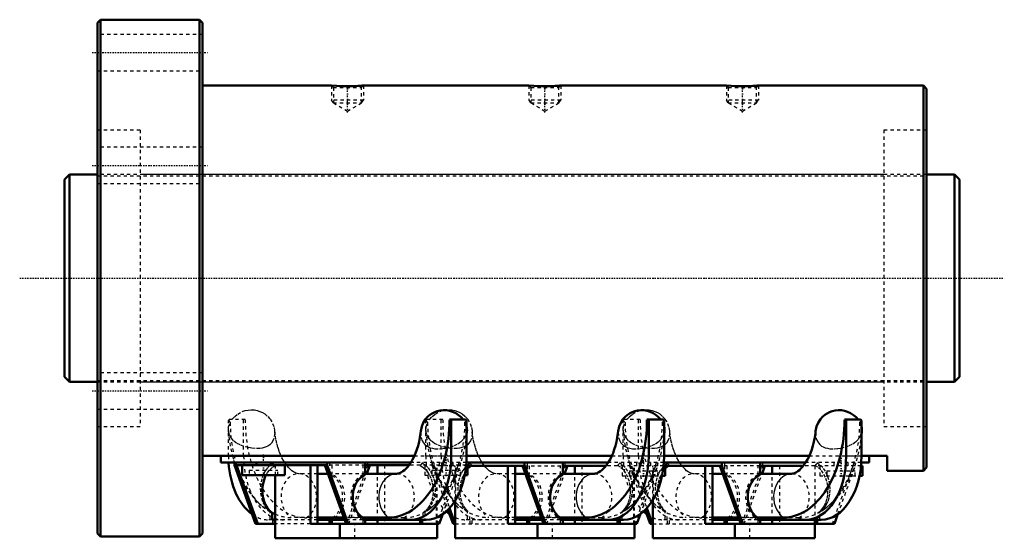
# Model space of a CAD drawing. Header units: millimetres. Extents: x -24 to 276, y -79 to 78.
import ezdxf

# ---------------------------------------------------------------- set-up
doc = ezdxf.new("R2010")
doc.units = ezdxf.units.MM
doc.linetypes.add('Center', pattern=[1.5, 0.45, -0.5, 0.05, -0.5])
doc.linetypes.add('Dashed', pattern=[2, 1, -1])
for name, color, linetype, lineweight in [('2d ConnectionPoints', 7, 'Continuous', 50), ('AM_0', 7, 'Continuous', 50), ('AM_4', 3, 'Continuous', 25), ('AM_5', 3, 'Continuous', 25), ('AM_7', 7, 'Center', 25), ('AM_9', 6, 'Dashed', 25)]:
    doc.layers.add(name, color=color, linetype=linetype, lineweight=lineweight)

# ---------------------------------------------------------------- blocks, each defined once
blk = doc.blocks.new('1_RR0100HBN6320_7_5N_0_in_HBN632075RRG2272LC00G200_4')
at = {"layer": 'AM_0'}
for p, q in [((1, 78.5), (0, 77.5)), ((1, 78.5), (1, -78.5)), ((31, 78.5), (1, 78.5)), ((32, 77.5), (31, 78.5)), ((31, 78.5), (31, -78.5)), ((0, 77.5), (0, -77.5)), ((32, 77.5), (32, -77.5)), ((71.14, 58.5), (32, 58.5)), ((72.62, 58.4), (71.14, 58.5)), ((131.14, 58.5), (80.85, 58.5)), ((132.62, 58.4), (131.14, 58.5)), ((191.14, 58.5), (140.85, 58.5)), ((192.62, 58.4), (191.14, 58.5)), ((251, 58.5), (200.85, 58.5)), ((252, 57.5), (251, 58.5)), ((251, 58.5), (251, -58.5)), ((252, 57.5), (252, -57.5)), ((111.9, -42.97), (107, -42.97)), ((107.55, -42.97), (107.55, -54.01)), ((111.9, -42.97), (112.19, -43.19)), ((112.19, -43.19), (112.19, -54.01)), ((171.9, -42.97), (167, -42.97)), ((167.55, -42.97), (167.55, -54.01)), ((171.9, -42.97), (172.19, -43.19)), ((172.19, -43.19), (172.19, -54.01)), ((231.9, -42.97), (227, -42.97)), ((227.55, -42.97), (227.55, -54.01)), ((231.9, -42.97), (232.19, -43.19)), ((232.19, -43.19), (232.19, -54.01)), ((32, -54), (96.31, -54)), ((37.5, -56), (37.5, -54)), ((95.23, -56), (37.5, -56)), ((41.63, -56), (41.66, -56.09)), ((41.67, -56), (41.67, -56.8)), ((41.67, -56.8), (48.09, -74.6)), ((69.8, -56.8), (41.67, -56.8)), ((42.31, -56.8), (48.73, -74.6)), ((44, -56.8), (44, -59.8)), ((48.33, -56), (48.33, -56.8)), ((52.67, -56.8), (52.67, -56)), ((57, -59.8), (57, -56.8)), ((64.74, -74.6), (64.74, -56.8)), ((66.92, -56.8), (66.92, -74.6)), ((69.17, -56.8), (75.59, -74.6)), ((69.8, -56), (69.8, -56.8)), ((69.8, -56.8), (76.22, -74.6)), ((81.41, -59.72), (81.41, -56)), ((94.67, -56.8), (81.41, -56.8)), ((81.89, -59.4), (82.83, -56.8)), ((85.08, -59.4), (85.08, -56.8)), ((112.07, -56.8), (112.5, -56.8)), ((155.23, -56), (112.13, -56)), ((112.19, -54), (156.31, -54)), ((112.5, -59.8), (112.5, -56.8)), ((129.8, -56), (129.8, -57)), ((141.41, -59.72), (141.41, -56)), ((215.23, -56), (172.13, -56)), ((172.19, -54), (216.31, -54)), ((189.8, -56), (189.8, -57)), ((201.41, -59.72), (201.41, -56)), ((234.5, -56), (232.13, -56)), ((232.19, -54), (240, -54)), ((234.5, -56), (234.5, -54)), ((240, -58.5), (240, -54)), ((44, -59.8), (57, -59.8)), ((54, -59.8), (54, -79)), ((70.11, -59.4), (66.92, -59.4)), ((90.92, -59.4), (81.41, -59.4)), ((111.63, -59.8), (112.5, -59.8)), ((112.5, -57), (129.87, -57)), ((124.74, -74.6), (124.74, -57)), ((126.92, -57), (126.92, -74.6)), ((130.11, -59.4), (126.92, -59.4)), ((129.24, -57), (135.59, -74.6)), ((129.87, -57), (136.22, -74.6)), ((154.52, -57), (141.41, -57)), ((150.92, -59.4), (141.41, -59.4)), ((141.98, -59.4), (142.84, -57)), ((145.08, -59.4), (145.08, -57)), ((172.05, -57), (189.8, -57)), ((172.5, -60), (172.5, -57)), ((184.74, -74.6), (184.74, -57)), ((186.92, -57), (186.92, -74.6)), ((190.03, -59.4), (186.92, -59.4)), ((189.17, -57), (195.52, -74.6)), ((189.8, -57), (196.15, -74.6)), ((214.52, -57), (201.41, -57)), ((210.92, -59.4), (201.41, -59.4)), ((201.98, -59.4), (202.84, -57)), ((205.08, -59.4), (205.08, -57)), ((232.05, -57), (232.5, -57)), ((232.5, -60), (232.5, -57)), ((240, -58.5), (251, -58.5)), ((251, -58.5), (252, -57.5)), ((171.59, -60), (172.5, -60)), ((231.59, -60), (232.5, -60)), ((108.77, -79), (108.77, -67.44)), ((168.77, -79), (168.77, -67.44)), ((53.14, -73.4), (53.14, -71.26)), ((103.91, -74.6), (104.96, -71.68)), ((106.55, -70.32), (108.09, -74.6)), ((107.01, -69.83), (108.73, -74.6)), ((163.98, -74.6), (165.06, -71.61)), ((166.5, -70.37), (168.02, -74.6)), ((166.96, -69.89), (168.65, -74.6)), ((223.98, -74.6), (225.06, -71.61)), ((48.09, -74.6), (53.91, -74.6)), ((54, -73.4), (53.14, -73.4)), ((53.91, -74.6), (53.91, -73.4)), ((64.74, -74.6), (103.91, -74.6)), ((74.9, -72.68), (66.92, -72.68)), ((75.16, -73.4), (66.92, -73.4)), ((70.59, -73.4), (70.59, -74.6)), ((71.23, -73.4), (71.23, -74.6)), ((73.73, -79), (73.73, -74.6)), ((88.52, -72.68), (80.63, -72.68)), ((80.63, -72.68), (80.63, -73.4)), ((99.91, -73.4), (80.63, -73.4)), ((81.41, -74.6), (81.41, -73.4)), ((85.08, -74.6), (85.08, -73.4)), ((98.09, -73.4), (98.09, -74.6)), ((98.72, -73.4), (98.72, -74.6)), ((103.23, -79), (103.23, -74.6)), ((108.09, -74.6), (108.77, -74.6)), ((124.74, -74.6), (163.98, -74.6)), ((134.9, -72.68), (126.92, -72.68)), ((135.16, -73.4), (126.92, -73.4)), ((130.61, -73.4), (130.61, -74.6)), ((131.24, -73.4), (131.24, -74.6)), ((133.73, -79), (133.73, -74.6)), ((140.63, -73.4), (140.63, -72.68)), ((148.52, -72.68), (140.63, -72.68)), ((159.91, -73.4), (140.63, -73.4)), ((141.41, -74.6), (141.41, -73.4)), ((145.08, -74.6), (145.08, -73.4)), ((158.09, -73.4), (158.09, -74.6)), ((158.72, -73.4), (158.72, -74.6)), ((163.23, -79), (163.23, -74.6)), ((168.02, -74.6), (168.77, -74.6)), ((218, -74.6), (184.74, -74.6)), ((194.82, -72.68), (186.92, -72.68)), ((195.08, -73.4), (186.92, -73.4)), ((190.61, -73.4), (190.61, -74.6)), ((191.24, -73.4), (191.24, -74.6)), ((193.73, -79), (193.73, -74.6)), ((200.63, -73.4), (200.63, -72.68)), ((208.52, -72.68), (200.63, -72.68)), ((219.91, -73.4), (200.63, -73.4)), ((201.41, -74.6), (201.41, -73.4)), ((205.08, -74.6), (205.08, -73.4)), ((218, -73.4), (218, -79)), ((218.09, -73.4), (218.09, -74.6)), ((223.98, -74.6), (218.09, -74.6)), ((218.72, -73.4), (218.72, -74.6)), ((0, -77.5), (1, -78.5)), ((31, -78.5), (32, -77.5)), ((1, -78.5), (31, -78.5)), ((103.23, -79), (54, -79)), ((108.77, -79), (163.23, -79)), ((168.77, -79), (218, -79))]:
    blk.add_line(p, q, dxfattribs=at)
for points in [[(80.86, 58.5), (80.86, 58.5), (80.75, 58.49), (80.51, 58.47), (80.17, 58.45), (79.71, 58.42), (79.15, 58.39), (78.5, 58.36), (77.77, 58.34), (76.98, 58.32), (76.16, 58.31), (75.31, 58.32), (74.5, 58.33), (73.7, 58.35), (72.62, 58.4)], [(140.86, 58.5), (140.86, 58.5), (140.75, 58.49), (140.51, 58.47), (140.17, 58.45), (139.71, 58.42), (139.15, 58.39), (138.5, 58.36), (137.77, 58.34), (136.98, 58.32), (136.16, 58.31), (135.31, 58.32), (134.5, 58.33), (133.7, 58.35), (132.62, 58.4)], [(200.86, 58.5), (200.86, 58.5), (200.75, 58.49), (200.51, 58.47), (200.17, 58.45), (199.71, 58.42), (199.15, 58.39), (198.5, 58.36), (197.77, 58.34), (196.98, 58.32), (196.16, 58.31), (195.31, 58.32), (194.5, 58.33), (193.7, 58.35), (192.62, 58.4)], [(111.21, -42.97), (110.56, -42.24), (109.77, -41.56), (108.91, -41.01), (107.94, -40.57), (107.04, -40.3), (106.1, -40.13), (105.13, -40.09), (104.16, -40.18), (103.31, -40.38), (102.52, -40.66), (101.75, -41.05), (101.07, -41.51), (100.34, -42.14), (99.73, -42.83), (99.04, -43.93), (98.57, -45.04), (98.27, -46.48)], [(171.21, -42.97), (170.56, -42.24), (169.77, -41.56), (168.91, -41.01), (167.94, -40.57), (167.04, -40.3), (166.1, -40.13), (165.13, -40.09), (164.16, -40.18), (163.31, -40.38), (162.52, -40.66), (161.75, -41.05), (161.07, -41.51), (160.34, -42.14), (159.73, -42.83), (159.04, -43.93), (158.57, -45.04), (158.27, -46.48)], [(231.21, -42.97), (230.56, -42.24), (229.77, -41.56), (228.91, -41.01), (227.94, -40.57), (227.04, -40.3), (226.1, -40.13), (225.13, -40.09), (224.16, -40.18), (223.31, -40.38), (222.52, -40.66), (221.75, -41.05), (221.07, -41.51), (220.34, -42.14), (219.73, -42.83), (219.04, -43.93), (218.57, -45.04), (218.27, -46.48)], [(98.27, -46.47), (98.2, -47.11), (98, -48.41), (97.75, -49.66), (97.45, -50.87), (97.09, -52.02), (96.7, -53.11), (96.26, -54.11), (95.8, -55.04), (95.31, -55.87), (94.81, -56.62), (94.31, -57.27), (93.81, -57.82), (93.32, -58.28), (92.86, -58.65), (92.42, -58.94), (92.02, -59.14), (91.64, -59.29), (91.29, -59.37), (90.92, -59.4)], [(112.2, -47.87), (112.32, -46.48), (112.33, -46.36)], [(112.33, -46.37), (112.31, -45.57), (112.22, -45.07)], [(158.27, -46.47), (158.2, -47.11), (158, -48.41), (157.75, -49.66), (157.45, -50.87), (157.09, -52.02), (156.7, -53.11), (156.26, -54.11), (155.8, -55.04), (155.31, -55.87), (154.81, -56.62), (154.31, -57.27), (153.81, -57.82), (153.32, -58.28), (152.86, -58.65), (152.42, -58.94), (152.02, -59.14), (151.64, -59.29), (151.29, -59.37), (150.92, -59.4)], [(172.2, -47.87), (172.32, -46.48), (172.33, -46.36)], [(172.33, -46.37), (172.31, -45.57), (172.22, -45.07)], [(218.27, -46.47), (218.2, -47.11), (218, -48.41), (217.75, -49.66), (217.45, -50.87), (217.09, -52.02), (216.7, -53.11), (216.26, -54.11), (215.8, -55.04), (215.31, -55.87), (214.81, -56.62), (214.31, -57.27), (213.81, -57.82), (213.32, -58.28), (212.86, -58.65), (212.42, -58.94), (212.02, -59.14), (211.64, -59.29), (211.29, -59.37), (210.92, -59.4)], [(232.2, -47.87), (232.32, -46.48), (232.33, -46.36)], [(232.33, -46.37), (232.31, -45.57), (232.22, -45.07)], [(53.14, -71.26), (52.32, -70.58), (51.67, -69.8), (51.1, -68.88), (50.66, -67.84), (50.34, -66.69), (50.16, -65.45), (50.13, -64.16), (50.26, -62.83), (50.56, -61.5), (51.04, -60.23), (51.26, -59.78)]]:
    blk.add_lwpolyline(points, dxfattribs=at)
for centre, major_axis, ratio, start_param, end_param in [((88.52, -43.52), (0, 29.16), 0.633651, 3.141593, 4.731096), ((148.52, -43.52), (0, 29.16), 0.633651, 3.141593, 4.731096), ((208.52, -43.52), (0, 29.16), 0.633651, 3.141593, 4.731096), ((52.09, -54.01), (0, -19.39), 0.633651, 4.815383, 5.859413), ((95.26, -54.01), (0, -19.39), 0.633651, 0, 1.570796), ((99.91, -54.01), (0, -19.39), 0.633651, 6.283185, 7.853982), ((155.26, -54.01), (0, -19.39), 0.633651, 6.283185, 7.853982), ((159.91, -54.01), (0, -19.39), 0.633651, 0, 1.570796), ((215.26, -54.01), (0, -19.39), 0.633651, 6.283185, 7.853982), ((219.91, -54.01), (0, -19.39), 0.633651, 6.283185, 7.853982), ((83.03, -66.4), (0, -7), 0.773619, 3.446285, 5.824402), ((143.03, -66.4), (0, 7), 0.773619, 0.304693, 2.68281), ((203.03, -66.4), (0, 7), 0.773619, 0.304693, 2.68281), ((58.83, -43.52), (0, 29.16), 0.633651, -3.455044, -3.406264), ((112.09, -54.01), (0, -19.39), 0.633651, -0.518919, -0.423772), ((172.09, -54.01), (0, -19.39), 0.633651, -0.518919, -0.432491)]:
    blk.add_ellipse(centre, major_axis=major_axis, ratio=ratio, start_param=start_param, end_param=end_param, dxfattribs=at)
at = {"layer": 'AM_4'}
for p, q in [((112.19, -54.01), (107.55, -54.01)), ((172.19, -54.01), (167.55, -54.01)), ((232.19, -54.01), (227.55, -54.01))]:
    blk.add_line(p, q, dxfattribs=at)
for centre in [(90.92, -66.4), (150.92, -66.4), (210.92, -66.4)]:
    blk.add_ellipse(centre, major_axis=(0, -7), ratio=0.773619, start_param=3.146058, end_param=5.824402, dxfattribs=at)
at = {"layer": 'AM_5', "linetype": 'Dashed'}
for p, q in [((71.14, 58.5), (71.14, 54.1)), ((80.86, 58.5), (80.86, 54.1)), ((131.14, 58.5), (131.14, 54.1)), ((140.86, 58.5), (140.86, 54.1)), ((191.14, 58.5), (191.14, 54.1)), ((200.86, 58.5), (200.86, 54.1)), ((80.86, 54.1), (71.14, 54.1)), ((71.72, 53.22), (71.14, 54.1)), ((80.28, 53.22), (80.86, 54.1)), ((140.86, 54.1), (131.14, 54.1)), ((131.72, 53.22), (131.14, 54.1)), ((140.28, 53.22), (140.86, 54.1)), ((200.86, 54.1), (191.14, 54.1)), ((191.72, 53.22), (191.14, 54.1)), ((200.28, 53.22), (200.86, 54.1))]:
    blk.add_line(p, q, dxfattribs=at)
at = {"layer": 'AM_7'}
for p, q in [((-1.6, 68.5), (33.6, 68.5)), ((76, 50.36), (76, 58.89)), ((136, 50.36), (136, 58.89)), ((196, 50.36), (196, 58.89)), ((-1.6, 34.25), (33.6, 34.25)), ((-1.6, -34.25), (33.6, -34.25)), ((50.5, -60.1), (50.5, -53.5)), ((106, -60.1), (106, -53.5)), ((166, -60.3), (166, -53.7)), ((226, -60.3), (226, -53.7))]:
    blk.add_line(p, q, dxfattribs=at)
at = {"layer": 'AM_9'}
for p, q in [((32, 74), (0, 74)), ((0, 63), (32, 63)), ((71.14, 58.5), (71.72, 57.92)), ((71.72, 57.92), (71.72, 53.22)), ((71.72, 57.92), (80.28, 57.92)), ((80.28, 57.92), (80.86, 58.5)), ((80.28, 53.22), (80.28, 57.92)), ((131.14, 58.5), (131.72, 57.92)), ((131.72, 57.92), (131.72, 53.22)), ((131.72, 57.92), (140.28, 57.92)), ((140.28, 57.92), (140.86, 58.5)), ((140.28, 53.22), (140.28, 57.92)), ((191.14, 58.5), (191.72, 57.92)), ((191.72, 57.92), (191.72, 53.22)), ((191.72, 57.92), (200.28, 57.92)), ((200.28, 57.92), (200.86, 58.5)), ((200.28, 53.22), (200.28, 57.92)), ((71.72, 53.22), (76, 50.75)), ((71.72, 53.22), (80.28, 53.22)), ((76, 50.75), (80.28, 53.22)), ((131.72, 53.22), (140.28, 53.22)), ((131.72, 53.22), (136, 50.75)), ((136, 50.75), (140.28, 53.22)), ((191.72, 53.22), (196, 50.75)), ((191.72, 53.22), (200.28, 53.22)), ((196, 50.75), (200.28, 53.22)), ((13, 45), (0, 45)), ((13, 45), (13, -45)), ((239, 45), (239, -45)), ((252, 45), (239, 45)), ((32, 39.75), (0, 39.75)), ((239, 31.5), (13, 31.5)), ((0, 28.75), (32, 28.75)), ((32, -28.75), (0, -28.75)), ((13, -31.5), (239, -31.5)), ((0, -39.75), (32, -39.75)), ((40.1, -42.97), (39.81, -43.19)), ((39.81, -54.01), (39.81, -43.19)), ((39.81, -43.19), (40.36, -43.8)), ((44.94, -42.97), (40.1, -42.97)), ((44.45, -54.01), (44.45, -42.97)), ((100.1, -42.97), (99.81, -43.19)), ((99.81, -54.01), (99.81, -43.19)), ((99.81, -43.19), (100.36, -43.8)), ((104.94, -42.97), (100.1, -42.97)), ((104.45, -54.01), (104.45, -42.97)), ((111.7, -43.73), (112.19, -43.19)), ((160.1, -42.97), (159.81, -43.19)), ((159.81, -54.01), (159.81, -43.19)), ((159.81, -43.19), (160.36, -43.8)), ((164.94, -42.97), (160.1, -42.97)), ((164.45, -54.01), (164.45, -42.97)), ((171.7, -43.73), (172.19, -43.19)), ((231.7, -43.73), (232.19, -43.19)), ((0, -45), (13, -45)), ((239, -45), (252, -45)), ((44.45, -54.01), (39.81, -54.01)), ((53.28, -56.28), (53.28, -56)), ((53.91, -57), (53.91, -56.8)), ((54, -56.8), (54, -59.8)), ((81.41, -56.8), (69.8, -56.8)), ((70.59, -56), (70.59, -59.66)), ((71.23, -56.8), (71.23, -59.66)), ((75.78, -74.6), (82.2, -56.8)), ((80.77, -59.72), (80.77, -56.8)), ((82.2, -56.8), (82.2, -56)), ((87.26, -56.8), (87.26, -74.6)), ((112.07, -56.8), (94.67, -56.8)), ((112.13, -56), (95.23, -56)), ((96.31, -54), (112.19, -54)), ((98.09, -56.8), (98.09, -56.93)), ((98.72, -56), (98.72, -56.2)), ((99.5, -56.8), (99.5, -59.8)), ((104.45, -54.01), (99.81, -54.01)), ((101.63, -56), (101.97, -57)), ((101.67, -56), (101.67, -57)), ((103.05, -74.6), (103.05, -56.8)), ((103.23, -74.6), (103.23, -56.8)), ((103.27, -74.6), (109.69, -56.8)), ((103.83, -56), (103.83, -56.8)), ((104.96, -71.68), (110.33, -56.8)), ((108.17, -56.8), (108.17, -56)), ((109.58, -56.8), (109.58, -57)), ((110.33, -56.8), (110.33, -56)), ((112.02, -57), (112.02, -56.8)), ((113.28, -56.28), (113.28, -56)), ((130.59, -56), (130.59, -57)), ((142.2, -57), (142.2, -56)), ((172.13, -56), (155.23, -56)), ((156.31, -54), (172.19, -54)), ((158.72, -56), (158.72, -56.2)), ((164.45, -54.01), (159.81, -54.01)), ((161.67, -56), (161.67, -57)), ((163.83, -56), (163.83, -57)), ((168.17, -57), (168.17, -56)), ((170.33, -57), (170.33, -56)), ((173.28, -56.28), (173.28, -56)), ((190.59, -56), (190.59, -57)), ((202.2, -57), (202.2, -56)), ((232.13, -56), (215.23, -56)), ((216.31, -54), (232.19, -54)), ((218.72, -56), (218.72, -56.2)), ((223.83, -56), (223.83, -57)), ((228.17, -57), (228.17, -56)), ((230.33, -57), (230.33, -56)), ((46.17, -58.3), (54.83, -58.3)), ((46.17, -58.3), (46.17, -59.8)), ((54.83, -59.8), (54.83, -58.3)), ((66.92, -59.4), (61.23, -59.4)), ((81.41, -59.4), (70.11, -59.4)), ((70.59, -59.66), (71.23, -59.66)), ((76.41, -74.6), (81.89, -59.4)), ((80.77, -59.72), (81.41, -59.72)), ((85.08, -73.4), (85.08, -59.4)), ((99.5, -59.8), (111.63, -59.8)), ((112.5, -57), (101.67, -57)), ((101.67, -58.3), (110.33, -58.3)), ((101.67, -58.3), (101.67, -59.8)), ((101.74, -57), (106.55, -70.32)), ((102.38, -57), (107.01, -69.83)), ((103.1, -59.81), (103.23, -60.08)), ((108.77, -67.44), (108.77, -57)), ((108.95, -74.6), (108.95, -57)), ((110.33, -59.8), (110.33, -58.3)), ((126.92, -59.4), (121.23, -59.4)), ((129.87, -57), (141.41, -57)), ((141.41, -59.4), (130.11, -59.4)), ((130.61, -57), (130.61, -59.66)), ((131.24, -59.66), (130.61, -59.66)), ((131.24, -57), (131.24, -59.66)), ((135.86, -74.6), (142.21, -57)), ((136.5, -74.6), (141.98, -59.4)), ((140.77, -59.72), (140.77, -57)), ((140.77, -59.72), (141.41, -59.72)), ((145.08, -73.4), (145.08, -59.4)), ((147.26, -57), (147.26, -74.6)), ((172.05, -57), (154.52, -57)), ((159.5, -57), (159.5, -60)), ((161.67, -57), (166.5, -70.37)), ((161.67, -58.5), (170.33, -58.5)), ((161.67, -58.5), (161.67, -60)), ((162.31, -57), (166.96, -69.89)), ((163.05, -74.6), (163.05, -57)), ((163.23, -74.6), (163.23, -57)), ((163.35, -74.6), (169.69, -57)), ((165.06, -71.61), (170.33, -57)), ((168.77, -67.44), (168.77, -57)), ((168.95, -74.6), (168.95, -57)), ((170.33, -60), (170.33, -58.5)), ((186.92, -59.4), (181.23, -59.4)), ((201.41, -57), (189.8, -57)), ((201.41, -59.4), (190.03, -59.4)), ((190.61, -57), (190.61, -59.66)), ((191.24, -59.66), (190.61, -59.66)), ((191.24, -57), (191.24, -59.66)), ((195.86, -74.6), (202.21, -57)), ((196.5, -74.6), (201.98, -59.4)), ((200.77, -59.72), (200.77, -57)), ((201.41, -59.72), (200.77, -59.72)), ((205.08, -73.4), (205.08, -59.4)), ((207.26, -57), (207.26, -74.6)), ((232.05, -57), (214.52, -57)), ((218, -57), (218, -73.4)), ((219.5, -57), (219.5, -60)), ((221.67, -58.5), (230.33, -58.5)), ((221.67, -58.5), (221.67, -60)), ((223.35, -74.6), (229.69, -57)), ((225.06, -71.61), (230.33, -57)), ((230.33, -60), (230.33, -58.5)), ((159.5, -60), (171.59, -60)), ((163.19, -60), (163.23, -60.08)), ((219.5, -60), (231.59, -60)), ((108.52, -67.8), (108.76, -68.03)), ((168.52, -67.8), (168.76, -68.03)), ((52.5, -73.4), (52.5, -70.91)), ((98.86, -71.36), (98.86, -73.4)), ((99.5, -71.01), (99.5, -73.4)), ((112.5, -73.4), (112.5, -70.91)), ((113.14, -73.4), (113.14, -71.26)), ((158.86, -73.4), (158.86, -71.36)), ((159.5, -73.4), (159.5, -71.01)), ((172.5, -73.4), (172.5, -70.91)), ((173.14, -73.4), (173.14, -71.26)), ((218.86, -73.4), (218.86, -71.36)), ((219.5, -73.4), (219.5, -71.01)), ((53.14, -73.4), (52.09, -73.4)), ((53.28, -74.6), (53.28, -73.4)), ((66.92, -73.4), (54, -73.4)), ((64.74, -74.6), (54, -74.6)), ((66.92, -72.68), (58.83, -72.68)), ((71.37, -72.77), (63.48, -72.77)), ((71.37, -72.77), (71.37, -73.4)), ((72, -72.77), (72, -73.4)), ((93.17, -72.77), (72, -72.77)), ((80, -72.68), (74.9, -72.68)), ((80.63, -73.4), (75.16, -73.4)), ((78.27, -79), (78.27, -74.6)), ((80, -72.68), (80, -73.4)), ((80.77, -74.6), (80.77, -73.4)), ((108.77, -74.6), (124.74, -74.6)), ((126.92, -73.4), (112.09, -73.4)), ((113.28, -74.6), (113.28, -73.4)), ((113.91, -74.6), (113.91, -73.4)), ((126.92, -72.68), (118.83, -72.68)), ((131.38, -72.77), (123.48, -72.77)), ((131.38, -73.4), (131.38, -72.77)), ((132.01, -73.4), (132.01, -72.77)), ((153.17, -72.77), (132.01, -72.77)), ((140, -72.68), (134.9, -72.68)), ((140.63, -73.4), (135.16, -73.4)), ((138.27, -79), (138.27, -74.6)), ((140, -73.4), (140, -72.68)), ((140.77, -74.6), (140.77, -73.4)), ((168.77, -74.6), (184.74, -74.6)), ((186.92, -73.4), (172.09, -73.4)), ((173.28, -74.6), (173.28, -73.4)), ((173.91, -74.6), (173.91, -73.4)), ((186.92, -72.68), (178.83, -72.68)), ((191.38, -72.77), (183.48, -72.77)), ((191.38, -73.4), (191.38, -72.77)), ((192.01, -73.4), (192.01, -72.77)), ((213.17, -72.77), (192.01, -72.77)), ((200, -72.68), (194.82, -72.68)), ((200.63, -73.4), (195.08, -73.4)), ((198.27, -79), (198.27, -74.6)), ((200, -73.4), (200, -72.68)), ((200.77, -74.6), (200.77, -73.4))]:
    blk.add_line(p, q, dxfattribs=at)
for points in [[(40.86, -42.97), (40.99, -42.8), (41.73, -41.99), (42.65, -41.26), (44.05, -40.51), (44.91, -40.23), (45.83, -40.04), (46.78, -39.97), (47.73, -40.02), (48.59, -40.18), (49.41, -40.45), (50.19, -40.81), (50.88, -41.24), (51.78, -41.99), (52.49, -42.81), (53.25, -44.09), (53.7, -45.38), (53.87, -46.35)], [(100.86, -42.97), (100.99, -42.8), (101.73, -41.99), (102.65, -41.26), (104.05, -40.51), (104.91, -40.23), (105.49, -40.09)], [(105.49, -40.09), (105.83, -40.04), (106.78, -39.97), (107.73, -40.02), (108.59, -40.18), (109.41, -40.45), (110.19, -40.81), (110.88, -41.24), (111.78, -41.99), (112.49, -42.81), (113.25, -44.09), (113.7, -45.38), (113.87, -46.35)], [(160.86, -42.97), (160.99, -42.8), (161.73, -41.99), (162.65, -41.26), (164.05, -40.51), (164.91, -40.23), (165.49, -40.09)], [(165.49, -40.09), (165.83, -40.04), (166.78, -39.97), (167.73, -40.02), (168.59, -40.18), (169.41, -40.45), (170.19, -40.81), (170.88, -41.24), (171.78, -41.99), (172.49, -42.81), (173.25, -44.09), (173.7, -45.38), (173.87, -46.35)], [(39.82, -46.27), (39.89, -45.16), (40.36, -43.8)], [(99.82, -46.27), (99.89, -45.16), (100.36, -43.8)], [(112.22, -45.07), (112.1, -44.65), (111.7, -43.73)], [(159.82, -46.27), (159.89, -45.16), (160.36, -43.8)], [(172.22, -45.07), (172.1, -44.65), (171.7, -43.73)], [(232.22, -45.07), (232.1, -44.65), (231.7, -43.73)], [(39.82, -46.26), (39.82, -46.33), (39.98, -48.17), (40.22, -49.99), (40.54, -51.79), (40.94, -53.57), (41.05, -54)], [(53.87, -46.35), (53.91, -47.1), (53.65, -48.71), (53.36, -49.42), (52.93, -50.08), (52.46, -50.57), (51.85, -51), (51.33, -51.26), (50.73, -51.47), (50.07, -51.62), (49.35, -51.71), (47.97, -51.74), (46.91, -51.64), (45.88, -51.46), (44.56, -51.1), (43.37, -50.64), (42.31, -50.06), (41.42, -49.38), (40.62, -48.48), (40.08, -47.48), (39.83, -46.35), (39.82, -46.27)], [(55.85, -54.01), (55.64, -53.54), (55.23, -52.49), (54.86, -51.38), (54.53, -50.2), (54.25, -48.97), (54.04, -47.69), (53.87, -46.38), (53.87, -46.33)], [(98.27, -46.48), (98.25, -46.75), (98.36, -48.36), (98.64, -49.23), (99.1, -50.05), (99.53, -50.54), (100.09, -50.98), (100.59, -51.26), (101.18, -51.49), (101.85, -51.67), (102.58, -51.78), (103.94, -51.83), (104.98, -51.75), (105.98, -51.6), (107.3, -51.28), (108.49, -50.85), (109.56, -50.31), (110.47, -49.68), (111.34, -48.82), (111.95, -47.85), (112.29, -46.75), (112.33, -46.37)], [(99.82, -46.26), (99.82, -46.33), (99.98, -48.17), (100.22, -49.99), (100.54, -51.79), (100.94, -53.57), (101.05, -54)], [(113.87, -46.35), (113.91, -47.1), (113.65, -48.71), (113.36, -49.42), (112.93, -50.08), (112.46, -50.57), (111.85, -51), (111.33, -51.26), (110.73, -51.47), (110.07, -51.62), (109.35, -51.71), (107.97, -51.74), (106.91, -51.64), (105.88, -51.46), (104.56, -51.1), (103.37, -50.64), (102.31, -50.06), (101.42, -49.38), (100.62, -48.48), (100.08, -47.48), (99.83, -46.35), (99.82, -46.27)], [(115.85, -54.01), (115.64, -53.54), (115.23, -52.49), (114.86, -51.38), (114.53, -50.2), (114.25, -48.97), (114.04, -47.69), (113.87, -46.38), (113.87, -46.33)], [(158.27, -46.48), (158.25, -46.75), (158.36, -48.36), (158.64, -49.23), (159.1, -50.05), (159.53, -50.54), (160.09, -50.98), (160.59, -51.26), (161.18, -51.49), (161.85, -51.67), (162.58, -51.78), (163.94, -51.83), (164.98, -51.75), (165.98, -51.6), (167.3, -51.28), (168.49, -50.85), (169.56, -50.31), (170.47, -49.68), (171.34, -48.82), (171.95, -47.85), (172.29, -46.75), (172.33, -46.37)], [(159.82, -46.26), (159.82, -46.33), (159.98, -48.17), (160.22, -49.99), (160.54, -51.79), (160.94, -53.57), (161.05, -54)], [(173.87, -46.35), (173.91, -47.1), (173.65, -48.71), (173.36, -49.42), (172.93, -50.08), (172.46, -50.57), (171.85, -51), (171.33, -51.26), (170.73, -51.47), (170.07, -51.62), (169.35, -51.71), (167.97, -51.74), (166.91, -51.64), (165.88, -51.46), (164.56, -51.1), (163.37, -50.64), (162.31, -50.06), (161.42, -49.38), (160.62, -48.48), (160.08, -47.48), (159.83, -46.35), (159.82, -46.27)], [(175.85, -54.01), (175.64, -53.54), (175.23, -52.49), (174.86, -51.38), (174.53, -50.2), (174.25, -48.97), (174.04, -47.69), (173.87, -46.38), (173.87, -46.33)], [(218.27, -46.48), (218.25, -46.75), (218.36, -48.36), (218.64, -49.23), (219.1, -50.05), (219.53, -50.54), (220.09, -50.98), (220.59, -51.26), (221.18, -51.49), (221.85, -51.67), (222.58, -51.78), (223.94, -51.83), (224.98, -51.75), (225.98, -51.6), (227.3, -51.28), (228.49, -50.85), (229.56, -50.31), (230.47, -49.68), (231.34, -48.82), (231.95, -47.85), (232.29, -46.75), (232.33, -46.37)], [(100.13, -70.63), (100.87, -70.13), (102.04, -69.24), (103.17, -68.25), (104.25, -67.16), (105.28, -65.97), (106.25, -64.69), (107.17, -63.32), (108.02, -61.87), (108.8, -60.35), (109.51, -58.77), (110.14, -57.13), (110.7, -55.44), (111.18, -53.7), (111.58, -51.93), (111.91, -50.14), (112.15, -48.32), (112.2, -47.87)], [(160.13, -70.63), (160.87, -70.13), (162.04, -69.24), (163.17, -68.25), (164.25, -67.16), (165.28, -65.97), (166.25, -64.69), (167.17, -63.32), (168.02, -61.87), (168.8, -60.35), (169.51, -58.77), (170.14, -57.13), (170.7, -55.44), (171.18, -53.7), (171.58, -51.93), (171.91, -50.14), (172.15, -48.32), (172.2, -47.87)], [(220.13, -70.63), (220.87, -70.13), (222.04, -69.24), (223.17, -68.25), (224.25, -67.16), (225.28, -65.97), (226.25, -64.69), (227.17, -63.32), (228.02, -61.87), (228.8, -60.35), (229.51, -58.77), (230.14, -57.13), (230.7, -55.44), (231.18, -53.7), (231.58, -51.93), (231.91, -50.14), (232.15, -48.32), (232.2, -47.87)], [(41.05, -54), (41.42, -55.31), (41.63, -56)], [(41.66, -56.09), (41.97, -57.01), (42.61, -58.66), (43.32, -60.27), (44.1, -61.81), (44.13, -61.85)], [(53.28, -56.28), (52.48, -56.8), (51.67, -57.6), (50.95, -58.6), (50.39, -59.69), (49.95, -60.91), (49.63, -62.33), (49.49, -63.84), (49.55, -65.33), (49.84, -66.83), (50.28, -68.09), (50.91, -69.26), (51.6, -70.14), (52.44, -70.87), (52.5, -70.91)], [(56.93, -56.01), (56.56, -55.4), (56.09, -54.51), (55.85, -54.01)], [(57.48, -56.81), (57.05, -56.2), (56.93, -56.01)], [(61.23, -59.4), (61.1, -59.4), (60.72, -59.34), (60.35, -59.23), (59.97, -59.06), (59.56, -58.83), (59.07, -58.48), (58.58, -58.05), (58.07, -57.52), (57.56, -56.91), (57.48, -56.81)], [(98.72, -56.2), (99.67, -56.8), (100.49, -57.6), (101.2, -58.6), (101.77, -59.69), (102.21, -60.91), (102.53, -62.33), (102.67, -63.84), (102.6, -65.33), (102.32, -66.82), (101.88, -68.09), (101.25, -69.26), (100.55, -70.14), (99.76, -70.84)], [(101.05, -54), (101.42, -55.31), (101.63, -56)], [(113.28, -56.28), (112.45, -56.82), (111.69, -57.58), (111.05, -58.44), (110.5, -59.44), (110.02, -60.68), (109.68, -62.04), (109.5, -63.52), (109.53, -65.07), (109.75, -66.5), (110.19, -67.89), (110.75, -69.01), (111.48, -70.01), (112.5, -70.91)], [(116.93, -56.01), (116.56, -55.4), (116.09, -54.51), (115.85, -54.01)], [(117.63, -57.01), (117.56, -56.91), (117.05, -56.2), (116.93, -56.01)], [(159.5, -71.01), (160.32, -70.37), (160.99, -69.62), (161.57, -68.72), (162.04, -67.7), (162.39, -66.57), (162.6, -65.32), (162.67, -64.02), (162.57, -62.64), (162.31, -61.27), (161.86, -59.9), (161.22, -58.62), (160.43, -57.54), (159.46, -56.64), (158.72, -56.2)], [(161.05, -54), (161.42, -55.31), (161.63, -56)], [(161.63, -56), (161.97, -57.01), (162.61, -58.66), (163.19, -60)], [(173.28, -56.28), (172.45, -56.82), (171.69, -57.58), (171.05, -58.44), (170.5, -59.44), (170.02, -60.68), (169.68, -62.04), (169.5, -63.52), (169.53, -65.07), (169.75, -66.5), (170.19, -67.89), (170.75, -69.01), (171.48, -70.01), (172.5, -70.91)], [(176.93, -56.01), (176.56, -55.4), (176.09, -54.51), (175.85, -54.01)], [(177.63, -57.01), (177.56, -56.91), (177.05, -56.2), (176.93, -56.01)], [(219.5, -71.01), (220.32, -70.37), (220.99, -69.62), (221.57, -68.72), (222.04, -67.7), (222.39, -66.57), (222.6, -65.32), (222.67, -64.02), (222.57, -62.64), (222.31, -61.27), (221.86, -59.9), (221.22, -58.62), (220.43, -57.54), (219.46, -56.64), (218.72, -56.2)], [(51.26, -59.78), (51.7, -59.05), (52.47, -58.08), (53.41, -57.29), (53.91, -57)], [(98.09, -56.93), (98.92, -57.4), (99.69, -58.08), (100.35, -58.88), (100.92, -59.82), (101.41, -60.96), (101.78, -62.22), (101.99, -63.61), (102.02, -65.07), (101.86, -66.45), (101.5, -67.82), (101.01, -68.96), (100.34, -70), (99.66, -70.75), (98.86, -71.36)], [(101.97, -57), (101.97, -57.01), (102.61, -58.66), (103.1, -59.81)], [(111.26, -59.79), (111.12, -60.06), (110.65, -61.24), (110.31, -62.53), (110.14, -63.93), (110.12, -64.62)], [(111.74, -58.99), (111.67, -59.08), (111.26, -59.79)], [(112.49, -58.05), (112.32, -58.24), (111.74, -58.99)], [(113.91, -57), (113.08, -57.52), (112.49, -58.05)], [(121.23, -59.4), (121.1, -59.4), (120.72, -59.34), (120.35, -59.23), (119.97, -59.06), (119.56, -58.83), (119.07, -58.48), (118.58, -58.05), (118.07, -57.52), (117.63, -57.01)], [(158.86, -71.36), (159.7, -70.71), (160.37, -69.96), (160.95, -69.06), (161.42, -68.04), (161.77, -66.92), (161.97, -65.69), (162.03, -64.41), (161.93, -63.08), (161.66, -61.76), (161.22, -60.47), (160.6, -59.26), (159.85, -58.25), (158.93, -57.41), (158.25, -57)], [(171.74, -58.99), (171.67, -59.08), (171.15, -60)], [(172.49, -58.05), (172.32, -58.24), (171.74, -58.99)], [(173.91, -57), (173.08, -57.52), (172.49, -58.05)], [(181.23, -59.4), (181.1, -59.4), (180.72, -59.34), (180.35, -59.23), (179.97, -59.06), (179.56, -58.83), (179.07, -58.48), (178.58, -58.05), (178.07, -57.52), (177.63, -57.01)], [(218.86, -71.36), (219.7, -70.71), (220.37, -69.96), (220.95, -69.06), (221.42, -68.04), (221.77, -66.92), (221.97, -65.69), (222.03, -64.41), (221.93, -63.08), (221.66, -61.76), (221.22, -60.47), (220.6, -59.26), (219.85, -58.25), (218.93, -57.41), (218.25, -57)], [(44.13, -61.85), (44.96, -63.28), (45.9, -64.68), (46.9, -66), (47.97, -67.23), (49.1, -68.36), (50.28, -69.38), (51.28, -70.13)], [(103.23, -60.08), (103.32, -60.27), (104.1, -61.81), (104.13, -61.85)], [(104.13, -61.85), (104.96, -63.28), (105.9, -64.68), (106.07, -64.92)], [(163.23, -60.08), (163.32, -60.27), (163.88, -61.39)], [(163.88, -61.39), (164.1, -61.81), (164.96, -63.28), (165.9, -64.68), (166.07, -64.92)], [(171.15, -60), (171.12, -60.06), (170.65, -61.24), (170.31, -62.53), (170.14, -63.93), (170.12, -64.62)], [(106.07, -64.92), (106.9, -66), (106.98, -66.09)], [(110.12, -64.62), (110.15, -65.4), (110.35, -66.76), (110.76, -68.1), (111.28, -69.21), (111.98, -70.2), (113.14, -71.26)], [(166.07, -64.92), (166.9, -66), (167.02, -66.15)], [(170.12, -64.62), (170.15, -65.4), (170.35, -66.76), (170.76, -68.1), (171.28, -69.21), (171.98, -70.2), (173.14, -71.26)], [(106.98, -66.09), (107.97, -67.23), (108.52, -67.8)], [(108.76, -68.03), (109.1, -68.36), (110.28, -69.38), (111.28, -70.13)], [(167.02, -66.15), (167.97, -67.23), (168.52, -67.8)], [(168.76, -68.03), (169.1, -68.36), (170.28, -69.38), (171.28, -70.13)]]:
    blk.add_lwpolyline(points, dxfattribs=at)
for centre, major_axis, ratio, start_param, end_param in [((58.83, -43.52), (0, 29.16), 0.633651, 1.580443, 2.791869), ((63.48, -43.52), (0, 29.25), 0.633651, 1.55215, 3.141593), ((93.17, -43.52), (0, 29.25), 0.633651, 3.490133, 4.705013), ((118.83, -43.52), (0, 29.16), 0.633651, 1.580443, 2.791869), ((123.48, -43.52), (0, 29.25), 0.633651, 1.55215, 3.141593), ((153.17, -43.52), (0, 29.25), 0.633651, 3.490133, 4.705013), ((178.83, -43.52), (0, 29.16), 0.633651, 1.580443, 2.791869), ((183.48, -43.52), (0, 29.25), 0.633651, 1.55215, 3.141593), ((213.17, -43.52), (0, 29.25), 0.633651, 3.490133, 4.705013), ((52.09, -54.01), (0, -19.39), 0.633651, 4.712389, 4.815383), ((56.74, -54.01), (0, -19.39), 0.633651, 4.712389, 6.283185), ((59.61, -43.52), (0, -16.21), 0.633651, -0.664311, -0.588135), ((92.39, -43.52), (0, -16.15), 0.633651, 0.5906, 0.667207), ((112.09, -54.01), (0, -19.39), 0.633651, 4.712389, 5.764267), ((116.74, -54.01), (0, -19.39), 0.633651, 4.712389, 6.283185), ((119.61, -43.52), (0, -16.21), 0.633651, -0.664311, -0.588076), ((152.39, -43.52), (0, 16.15), 0.633651, 3.724107, 3.808799), ((172.09, -54.01), (0, -19.39), 0.633651, 4.712389, 5.764267), ((176.74, -54.01), (0, -19.39), 0.633651, 4.712389, 6.283185), ((179.61, -43.52), (0, 16.21), 0.633651, -3.805904, -3.729669), ((212.39, -43.52), (0, 16.15), 0.633651, 3.724107, 3.808799), ((61.23, -66.4), (0, -7), 0.773619, 0.427158, 5.824402), ((69.12, -66.4), (0, -7), 0.773619, 0.427158, 2.866716), ((69.76, -66.4), (0, -7), 0.773619, 0.427158, 2.866716), ((82.4, -66.4), (0, -7), 0.773619, 3.446285, 5.824402), ((90.92, -66.4), (0, -7), 0.773619, 0.427158, 3.146058), ((121.23, -66.4), (0, -7), 0.773619, 0.427158, 5.824402), ((129.14, -66.4), (0, 7), 0.773619, 3.568751, 6.008308), ((129.77, -66.4), (0, 7), 0.773619, 3.568751, 6.008308), ((142.4, -66.4), (0, 7), 0.773619, 0.304693, 2.68281), ((150.92, -66.4), (0, -7), 0.773619, 0.427158, 3.146058), ((181.23, -66.4), (0, -7), 0.773619, 0.427158, 5.824402), ((189.14, -66.4), (0, 7), 0.773619, 3.568751, 6.008308), ((189.77, -66.4), (0, 7), 0.773619, 3.568751, 6.008308), ((202.4, -66.4), (0, 7), 0.773619, 0.304693, 2.68281), ((210.92, -66.4), (0, -7), 0.773619, 0.427158, 3.146058), ((52.09, -54.01), (0, -19.39), 0.633651, 5.859413, 6.283185), ((58.83, -43.52), (0, 29.16), 0.633651, 2.876921, 3.141593), ((93.17, -43.52), (0, 29.25), 0.633651, 3.141593, 3.453993), ((112.09, -54.01), (0, -19.39), 0.633651, 5.859413, 6.283185), ((118.83, -43.52), (0, 29.16), 0.633651, 2.828141, 3.141593), ((153.17, -43.52), (0, 29.25), 0.633651, 3.141593, 3.453993), ((172.09, -54.01), (0, -19.39), 0.633651, 5.850694, 6.283185), ((178.83, -43.52), (0, 29.16), 0.633651, 2.828141, 3.141593), ((213.17, -43.52), (0, 29.25), 0.633651, 3.141593, 3.453993)]:
    blk.add_ellipse(centre, major_axis=major_axis, ratio=ratio, start_param=start_param, end_param=end_param, dxfattribs=at)
blk = doc.blocks.new('2_RR0100HBN6320_7_50S_0_in_HBN632075RRG2272LC00G200_4')
at = {"layer": 'AM_0'}
for p, q in [((-8.5, 31.5), (-10, 30)), ((-10, 30), (-10, -30)), ((-8.5, 31.5), (-8.5, -31.5)), ((0, 31.5), (-8.5, 31.5)), ((260.5, 31.5), (252, 31.5)), ((262, 30), (260.5, 31.5)), ((260.5, 31.5), (260.5, -31.5)), ((262, 30), (262, -30)), ((-10, -30), (-8.5, -31.5)), ((-8.5, -31.5), (0, -31.5)), ((252, -31.5), (260.5, -31.5)), ((260.5, -31.5), (262, -30))]:
    blk.add_line(p, q, dxfattribs=at)
at = {"layer": 'AM_5', "linetype": 'Dashed'}
for p, q in [((0, 31.04), (252, 31.04)), ((0, -31.04), (252, -31.04))]:
    blk.add_line(p, q, dxfattribs=at)
at = {"layer": 'AM_7'}
blk.add_line((-23.6, 0), (275.6, 0), dxfattribs=at)
at = {"layer": 'AM_9'}
for p, q in [((252, 31.5), (0, 31.5)), ((0, -31.5), (252, -31.5))]:
    blk.add_line(p, q, dxfattribs=at)

msp = doc.modelspace()

# ---------------------------------------------------------------- linework, layer by layer
at = {"layer": '2d ConnectionPoints'}
msp.add_point((0, 0), dxfattribs=at)
msp.add_point((0, 0), dxfattribs=at)

# ---------------------------------------------------------------- block references
for name in ['1_RR0100HBN6320_7_5N_0_in_HBN632075RRG2272LC00G200_4', '2_RR0100HBN6320_7_50S_0_in_HBN632075RRG2272LC00G200_4']:
    msp.add_blockref(name, (0, 0))

doc.saveas('drawing.dxf')
